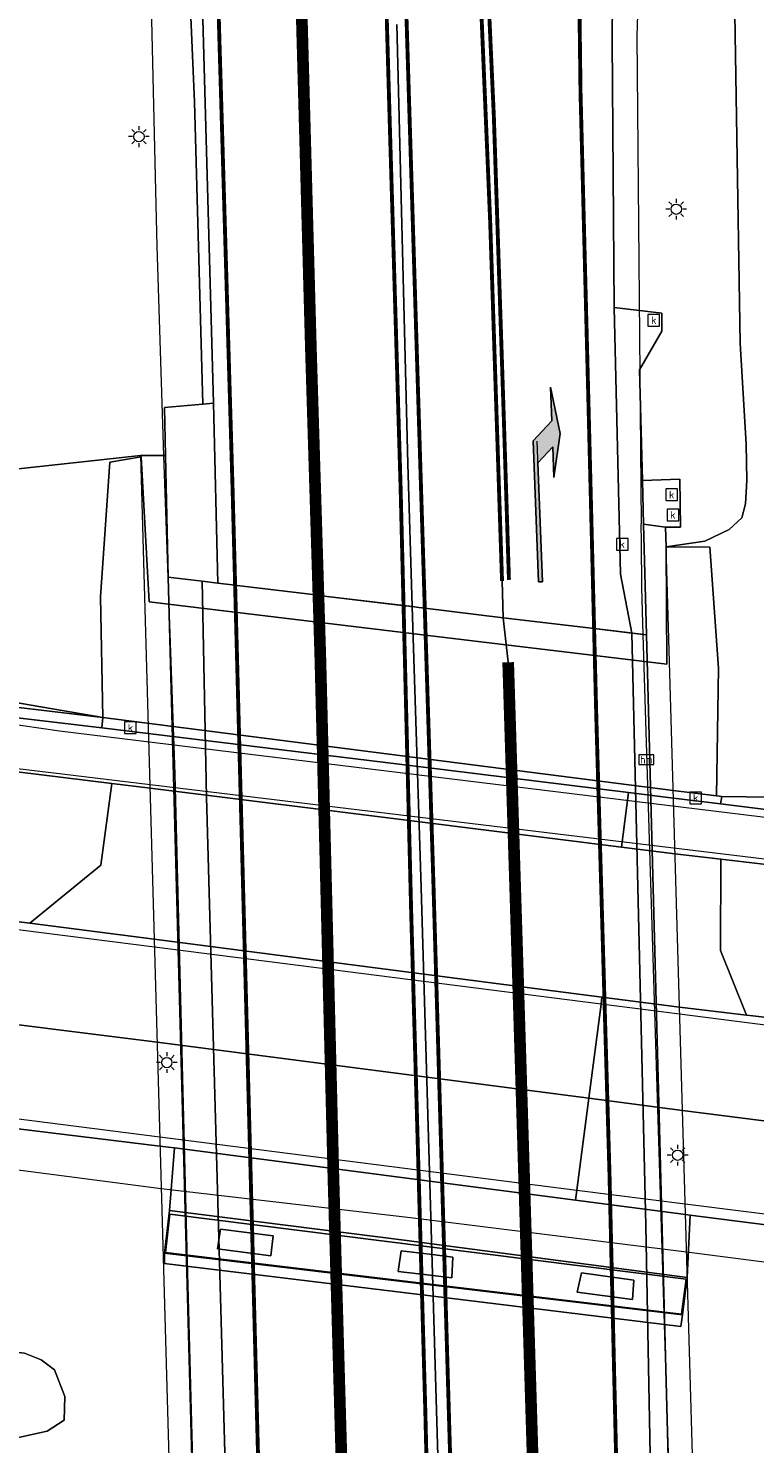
# Model space of a CAD drawing. Header units: metres. Extents: x 168032 to 180145, y 382923 to 399665.
# Tile 79 of 256: x 177870 to 177898, y 386930 to 386984. Entities that reach past the tile are written whole.
import ezdxf
from ezdxf.enums import TextEntityAlignment as Align

# ---------------------------------------------------------------- set-up
doc = ezdxf.new("R2010")
doc.units = ezdxf.units.M
doc.linetypes.add('VW-1-3_STREEP', pattern=[4, 1, -3])
doc.linetypes.add('VW-3-3_STREEP', pattern=[6, 3, -3])
doc.layers.get('0').update_dxf_attribs({"color": 8, "lineweight": 18})
for name, color, linetype, lineweight in [('B-WE-IE-MEUBILAIR_WEGMEUBILAIR-G', 8, 'Continuous', 18), ('B-WE-IE-MEUBILAIR_WEGMEUBILAIR_PAAL-S', 8, 'Continuous', 18), ('B-WE-KL-ET_LS_OV_LICHTMAST-S', 8, 'Continuous', 18), ('B-WE-KW-KUNSTWERK_DEK-GV', 8, 'Continuous', 18), ('B-WE-KW-KUNSTWERK_LANDHOOFD-GV', 8, 'Continuous', 18), ('B-WE-KW-KUNSTWERK_PIJLER-GV', 8, 'Continuous', 18), ('B-WE-KW-KUNSTWERK_SLOOF-GV', 8, 'Continuous', 18), ('B-WE-OG-WATER_SLOOT-GV', 8, 'Continuous', 18), ('B-WE-OG-WEG-GV', 8, 'Continuous', 18), ('B-WE-RI-GWA_KOLK-S', 8, 'Continuous', 18), ('B-WE-VH-VERHARDING_ASFALT-GV', 8, 'Continuous', 18), ('B-WE-VH-VERHARDING_BEDRIJFSVLOERPLAAT-GV', 8, 'Continuous', 18), ('B-WE-VH-VERHARDING_BETON-GV', 8, 'Continuous', 18), ('B-WE-VH-VERHARDING_BETONSTRAATSTEEN-GV', 8, 'Continuous', 18), ('B-WE-VW-MARKERING_LANGS_STREEP_13_045-G', 8, 'VW-1-3_STREEP', 50), ('B-WE-VW-MARKERING_LANGS_STREEP_33-G', 8, 'VW-3-3_STREEP', 13), ('B-WE-VW-MARKERING_LANGS_STREEP_DOORGETROKKEN_3X015-G', 8, 'Continuous', 13), ('B-WE-VW-MARKERING_PICTOGRAM-G', 8, 'Continuous', 18), ('B-WE-VW-MARKERING_PIJL-S', 8, 'Continuous', 25)]:
    doc.layers.add(name, color=color, linetype=linetype, lineweight=lineweight)
doc.styles.add('NLCS-ISO', font='NLCS-ISO.ttf')

# ---------------------------------------------------------------- blocks, each defined once
blk = doc.blocks.new('SKL-ET_OV_LICHTMAST-SO')
at = {"color": 0, "linetype": 'ByBlock', "lineweight": 18}
for points in [[(-1.25, 0), (-2, 0)], [(-1.41, 1.41), (-0.88, 0.88)], [(0, 2), (0, 1.25)], [(0.88, 0.88), (1.41, 1.41)], [(2, 0), (1.25, 0)], [(-1.41, -1.41), (-0.88, -0.88)], [(0, -1.25), (0, -2)], [(0.88, -0.88), (1.41, -1.41)]]:
    blk.add_lwpolyline(points, dxfattribs=at)
blk.add_circle((0, 0), 1, dxfattribs=at)
blk = doc.blocks.new('SIE-WEG_PAAL_HECTOMETERPAAL-SO')
at = {"color": 0, "linetype": 'ByBlock', "lineweight": 18}
blk.add_lwpolyline([(-1.44375, -0.94375), (1.44375, -0.94375), (1.44375, 0.94375), (-1.44375, 0.94375)], close=True, dxfattribs=at)
at = {"color": 0, "linetype": 'ByBlock', "lineweight": 18, "style": 'NLCS-ISO'}
blk.add_text('hm', height=1.5, dxfattribs=at).set_placement((0, 0), align=Align.MIDDLE_CENTER)
at = {"style": 'NLCS-ISO'}
blk.add_attdef('WAARDE', (2.13125, -1.69375), '', height=1.5, dxfattribs=at)
blk = doc.blocks.new('SRI-KOLK-SO')
at = {"color": 0, "linetype": 'ByBlock', "lineweight": 18}
blk.add_lwpolyline([(-1.125, -1.125), (1.125, -1.125), (1.125, 1.125), (-1.125, 1.125)], close=True, dxfattribs=at)
at = {"color": 0, "linetype": 'ByBlock', "lineweight": 18, "style": 'NLCS-ISO'}
blk.add_text('k', height=1.5, dxfattribs=at).set_placement((0, 0), align=Align.MIDDLE_CENTER)
blk = doc.blocks.new('N-SVW-MARKERING_PIJL_RA_7.5')
blk.add_hatch(color=256).paths.add_polyline_path([(5.196, -0.675), (4, -0.675), (5.7, -0.975), (7.5, -0.675), (6.2, -0.675), (5.45, 0.075), (0, 0.075), (0, -0.075), (4.596, -0.075)])
for p, q in [((0, 0.075), (5.45, 0.075)), ((0, 0.075), (0, -0.075)), ((6.2, -0.675), (5.45, 0.075)), ((0, -0.075), (4.596, -0.075)), ((5.196, -0.675), (4.596, -0.075)), ((4, -0.675), (5.196, -0.675)), ((5.7, -0.975), (4, -0.675)), ((5.7, -0.975), (7.5, -0.675)), ((6.2, -0.675), (7.5, -0.675))]:
    blk.add_line(p, q)

msp = doc.modelspace()

# ---------------------------------------------------------------- linework, layer by layer
at = {"layer": 'B-WE-IE-MEUBILAIR_WEGMEUBILAIR-G', "flags": 128}
for points in [[(177954.508, 387101.866), (177949.817, 387100.146), (177946.279, 387098.674), (177943.383, 387097.037), (177939.68, 387095.033), (177936.905, 387093.389), (177933.169, 387090.591), (177929.753, 387087.85), (177927.626, 387085.929), (177924.83, 387083.133), (177921.212, 387079.277), (177917.988, 387075.227), (177911.754, 387065.175), (177904.713, 387049.928), (177901.216, 387039.876), (177898.167, 387028.243), (177896.276, 387018.595), (177894.183, 386999.275), (177893.703, 386983.892), (177893.866, 386965.051)], [(177875.436, 386967.693), (177875.17, 386975.77), (177875.121, 386977.909), (177874.919, 386986.725), (177874.434, 386997.073), (177873.679, 387007.536), (177872.408, 387020.631), (177870.609, 387038.063)], [(177877.815, 386889.656), (177877.302, 386903.421), (177876.776, 386920.718), (177876.313, 386938.052), (177875.865, 386955.39), (177875.436, 386967.693)], [(177893.872, 386964.334), (177893.866, 386965.051)], [(177893.94, 386960.783), (177893.887, 386962.591), (177893.872, 386964.334)], [(177896.347, 386882.976), (177893.94, 386960.783)], [(177945.665, 386930.477), (177931.659, 386932.279), (177895.616, 386936.936), (177884.955, 386938.26), (177875.329, 386939.38), (177868.801, 386940.224), (177852.844, 386942.136), (177839.125, 386943.838)]]:
    msp.add_lwpolyline(points, dxfattribs=at)
at = {"layer": 'B-WE-KW-KUNSTWERK_DEK-GV', "flags": 128}
msp.add_lwpolyline([(177897.185, 386882.945), (177894.828, 386964.169), (177894.806, 386964.926), (177893.956, 386965.039), (177894.068, 386960.768), (177892.812, 386960.919), (177892.047, 386961.011), (177888.534, 386961.422), (177885.283, 386961.825), (177884.97, 386961.863), (177884.629, 386961.904), (177881.734, 386962.253), (177878.258, 386962.671), (177877.515, 386962.761), (177875.604, 386962.991), (177875.496, 386967.693), (177874.537, 386967.695), (177876.842, 386885.714)], dxfattribs=at)
at = {"layer": 'B-WE-KW-KUNSTWERK_LANDHOOFD-GV', "flags": 128}
msp.add_lwpolyline([(177875.496, 386967.693), (177874.537, 386967.695), (177874.559, 386967.641), (177874.861, 386962.045), (177885, 386960.821), (177894.859, 386959.63), (177894.828, 386964.169), (177894.806, 386964.926), (177893.956, 386965.039), (177894.068, 386960.768), (177893.94, 386960.783), (177893.509, 386960.835), (177892.047, 386961.011), (177888.534, 386961.422), (177885.509, 386961.797), (177885.283, 386961.825), (177885.027, 386961.856), (177884.97, 386961.863), (177884.689, 386961.897), (177884.629, 386961.904), (177881.734, 386962.253), (177881.402, 386962.293), (177878.258, 386962.671), (177878.185, 386962.68), (177877.515, 386962.761), (177876.909, 386962.834), (177875.604, 386962.991)], close=True, dxfattribs=at)
at = {"layer": 'B-WE-KW-KUNSTWERK_PIJLER-GV', "flags": 128}
for points in [[(177879.651, 386937.566), (177877.625, 386937.819), (177877.504, 386937.061), (177879.569, 386936.793)], [(177886.591, 386936.736), (177885.687, 386936.848), (177884.591, 386936.984), (177884.478, 386936.179), (177885.711, 386936.038), (177886.559, 386935.941)], [(177893.58, 386935.851), (177891.556, 386936.133), (177891.394, 386935.39), (177893.536, 386935.101)]]:
    msp.add_lwpolyline(points, close=True, dxfattribs=at)
at = {"layer": 'B-WE-KW-KUNSTWERK_SLOOF-GV', "flags": 128}
for points in [[(177885.679, 386937.137), (177875.665, 386938.402), (177875.49, 386936.922), (177885.72, 386935.7), (177895.427, 386934.54), (177895.596, 386935.885)], [(177879.569, 386936.793), (177877.504, 386937.061), (177877.625, 386937.819), (177879.651, 386937.566)], [(177886.559, 386935.941), (177885.711, 386936.038), (177884.478, 386936.179), (177884.591, 386936.984), (177885.687, 386936.848), (177886.591, 386936.736)], [(177891.556, 386936.133), (177893.58, 386935.851), (177893.536, 386935.101), (177891.394, 386935.39)]]:
    msp.add_lwpolyline(points, close=True, dxfattribs=at)
at = {"layer": 'B-WE-OG-WATER_SLOOT-GV', "flags": 128}
msp.add_lwpolyline([(177807.287, 386936.748), (177824.225, 386934.839), (177829.374, 386934.36), (177847.946, 386932.076), (177866.153, 386929.92), (177869.709, 386929.751), (177870.924, 386930.016), (177871.583, 386930.44), (177871.614, 386931.352), (177871.204, 386932.389), (177870.697, 386932.779), (177870.049, 386933.026), (177858.971, 386934.287), (177838.039, 386936.752), (177817.271, 386939.128)], dxfattribs=at)
at = {"layer": 'B-WE-OG-WEG-GV', "flags": 128}
for points in [[(177899.653, 387016.987), (177898.23, 387004.945), (177897.68, 386998.359), (177897.451, 386986.341), (177897.682, 386972.035), (177897.913, 386968.126), (177897.948, 386966.728), (177897.889, 386965.83), (177897.751, 386965.29), (177897.261, 386964.837), (177896.326, 386964.385), (177894.828, 386964.169), (177896.522, 386964.148), (177896.851, 386959.481), (177896.773, 386954.549), (177896.975, 386954.524), (177902.664, 386954.445)], [(177840.724, 386995.042), (177842.579, 386971.997), (177842.5, 386968.595), (177842.606, 386967.357), (177842.754, 386966.32), (177843.284, 386964.928), (177845.462, 386963.105), (177847.497, 386962.26), (177860.503, 386959.741), (177873.079, 386957.573), (177872.992, 386962.231), (177873.344, 386967.433), (177874.559, 386967.641), (177874.537, 386967.695), (177869.459, 386967.14), (177857.137, 386968.202), (177856.193, 386968.419), (177855.579, 386969.798), (177855.337, 386982.868), (177854.563, 387013.034)], [(177868.562, 386995.538), (177869.459, 386967.14), (177874.537, 386967.695), (177875.496, 386967.693), (177875.457, 386969.541), (177876.939, 386969.674), (177876.614, 386981.346), (177875.384, 387009.928)], [(177816.309, 386965.648), (177830.968, 386963.82), (177833.117, 386963.48), (177834.45, 386963.258), (177834.577, 386963.697), (177835.824, 386963.519), (177838.786, 386962.869), (177843.663, 386961.76), (177849.577, 386960.572), (177857.349, 386959.444), (177873.079, 386957.573), (177860.503, 386959.741), (177847.497, 386962.26), (177845.462, 386963.105), (177843.284, 386964.928), (177842.754, 386966.32), (177842.606, 386967.357), (177842.5, 386968.595), (177842.579, 386971.997), (177840.724, 386995.042)], [(177892.78, 386988.623), (177892.744, 386983.697), (177892.819, 386973.402), (177894.658, 386973.185), (177894.667, 386972.494), (177893.799, 386971.002), (177893.912, 386966.726), (177895.361, 386966.783), (177895.378, 386964.926), (177894.806, 386964.926), (177894.828, 386964.169), (177896.326, 386964.385), (177897.261, 386964.837), (177897.751, 386965.29), (177897.889, 386965.83), (177897.948, 386966.728), (177897.913, 386968.126), (177897.682, 386972.035), (177897.451, 386986.341)], [(177793.642, 386964.232), (177821.017, 386960.769), (177841.128, 386958.328), (177840.377, 386953.464), (177849.455, 386952.282), (177858.018, 386951.185), (177870.257, 386949.63), (177873.003, 386951.875), (177873.419, 386955.024), (177857.743, 386956.957), (177852.327, 386957.7), (177846.543, 386958.651), (177841.801, 386959.684), (177841.353, 386959.784), (177836.946, 386960.769), (177834.626, 386961.23), (177832.693, 386961.566), (177829.794, 386961.972), (177825.886, 386962.494), (177819.747, 386963.221)], [(177902.664, 386954.445), (177896.975, 386954.524), (177896.925, 386954.236), (177906.096, 386953.091)], [(177913.14, 386950.2), (177896.944, 386952.102), (177896.926, 386948.577), (177897.937, 386946.081), (177898.179, 386946.052), (177907.151, 386944.974)], [(177924.781, 386934.658), (177895.762, 386938.357), (177895.638, 386935.947), (177895.462, 386934.508), (177895.402, 386934.066), (177885.733, 386935.243), (177875.456, 386936.495), (177875.456, 386936.887), (177875.656, 386938.536), (177875.84, 386940.955), (177875.282, 386941.027), (177860.642, 386942.819), (177844.277, 386944.805), (177839.325, 386945.384), (177838.759, 386941.021), (177795.208, 386946.469)], [(177817.271, 386939.128), (177838.039, 386936.752), (177858.971, 386934.287), (177870.049, 386933.026), (177870.697, 386932.779), (177871.204, 386932.389), (177871.614, 386931.352), (177871.583, 386930.44), (177870.924, 386930.016), (177869.709, 386929.751), (177866.153, 386929.92), (177847.946, 386932.076), (177829.374, 386934.36), (177824.225, 386934.839), (177807.287, 386936.748)]]:
    msp.add_lwpolyline(points, dxfattribs=at)
at = {"layer": 'B-WE-VH-VERHARDING_ASFALT-GV', "flags": 128}
for points in [[(177887.676, 386985.226), (177888.034, 386976.722), (177888.492, 386962.85), (177888.534, 386961.422), (177892.047, 386961.011), (177893.509, 386960.835), (177893.072, 386963.112), (177892.819, 386973.402), (177892.744, 386983.697), (177892.78, 386988.623)], [(177876.911, 386985.494), (177877.35, 386969.711), (177877.515, 386962.761), (177878.185, 386962.68), (177878.258, 386962.671), (177881.402, 386962.293), (177881.108, 386971.911), (177880.666, 386987.992)], [(177880.666, 386987.992), (177881.108, 386971.911), (177881.402, 386962.293), (177881.734, 386962.253), (177884.629, 386961.904), (177884.689, 386961.897), (177884.97, 386961.863), (177885.027, 386961.856), (177884.854, 386967.368), (177884.43, 386984.33)], [(177884.43, 386984.33), (177884.854, 386967.368), (177885.027, 386961.856), (177885.283, 386961.825), (177885.509, 386961.797), (177888.534, 386961.422), (177888.492, 386962.85), (177888.034, 386976.722), (177887.676, 386985.226)]]:
    msp.add_lwpolyline(points, dxfattribs=at)
for points in [[(177885.027, 386961.856), (177884.689, 386961.897), (177881.734, 386962.253), (177881.402, 386962.293), (177881.479, 386959.775), (177881.982, 386939.787), (177882.441, 386923.668), (177882.961, 386903.687), (177883.32, 386888.984), (177886.573, 386888.587), (177887.076, 386888.526), (177886.725, 386902.493), (177886.135, 386924.676), (177885.367, 386951.007)], [(177888.534, 386961.422), (177885.509, 386961.797), (177885.283, 386961.825), (177885.027, 386961.856), (177885.367, 386951.007), (177886.135, 386924.676), (177886.725, 386902.493), (177887.076, 386888.526), (177887.36, 386888.491), (177887.558, 386888.467), (177890.844, 386888.07), (177890.752, 386892.005), (177889.925, 386920.763), (177889.227, 386943.688), (177888.729, 386959.708)], [(177870.257, 386949.63), (177858.018, 386951.185), (177849.455, 386952.282), (177840.377, 386953.464), (177831.265, 386954.65), (177828.695, 386954.974), (177824.318, 386955.519), (177824.267, 386955.135), (177823.556, 386955.282), (177822.846, 386955.51), (177820.402, 386955.807), (177793.015, 386959.272), (177792.538, 386955.414), (177812.014, 386952.949), (177833.696, 386950.265), (177857.996, 386947.191), (177875.169, 386945.038), (177891.844, 386942.876), (177892.317, 386946.508), (177892.352, 386946.78), (177885.377, 386947.684), (177875.057, 386949.021)], [(177792.538, 386955.414), (177792.104, 386951.9), (177795.831, 386951.43), (177827.881, 386947.421), (177831.088, 386946.914), (177831.076, 386946.347), (177839.325, 386945.384), (177844.277, 386944.805), (177860.642, 386942.819), (177875.282, 386941.027), (177875.84, 386940.955), (177885.606, 386939.681), (177891.33, 386938.934), (177891.382, 386939.33), (177891.844, 386942.876), (177875.169, 386945.038), (177857.996, 386947.191), (177833.696, 386950.265), (177812.014, 386952.949)], [(177960.875, 386938.222), (177943.37, 386940.387), (177928.169, 386942.381), (177907.151, 386944.974), (177898.179, 386946.052), (177897.937, 386946.081), (177895.342, 386946.393), (177892.352, 386946.78), (177892.317, 386946.508), (177891.844, 386942.876), (177895.457, 386942.407), (177919.154, 386939.392), (177943.591, 386936.263), (177968.02, 386933.142), (177990.977, 386930.184), (177991.434, 386933.805), (177991.489, 386934.238), (177979.456, 386935.817)], [(177891.844, 386942.876), (177891.382, 386939.33), (177891.33, 386938.934), (177895.574, 386938.381), (177895.762, 386938.357), (177924.781, 386934.658), (177952.216, 386931.16), (177978.111, 386927.748), (177990.467, 386926.142), (177990.528, 386926.622), (177990.977, 386930.184), (177968.02, 386933.142), (177943.591, 386936.263), (177919.154, 386939.392), (177895.457, 386942.407)]]:
    msp.add_lwpolyline(points, close=True, dxfattribs=at)
at = {"layer": 'B-WE-VH-VERHARDING_BEDRIJFSVLOERPLAAT-GV', "flags": 128}
msp.add_lwpolyline([(177834.45, 386963.258), (177839.584, 386962.159), (177844.295, 386961.139), (177848.106, 386960.318), (177851.698, 386959.688), (177858.905, 386958.847), (177873.037, 386957.176), (177873.079, 386957.573), (177857.349, 386959.444), (177849.577, 386960.572), (177843.663, 386961.76), (177838.786, 386962.869), (177835.824, 386963.519), (177834.577, 386963.697)], close=True, dxfattribs=at)
at = {"layer": 'B-WE-VH-VERHARDING_BETON-GV', "flags": 128}
for points in [[(177893.799, 386971.002), (177894.667, 386972.494), (177894.658, 386973.185), (177892.819, 386973.402), (177893.072, 386963.112), (177893.509, 386960.835), (177893.94, 386960.783), (177894.068, 386960.768), (177893.956, 386965.039), (177893.912, 386966.726)], [(177877.35, 386969.711), (177876.939, 386969.674), (177875.457, 386969.541), (177875.496, 386967.693), (177875.604, 386962.991), (177876.909, 386962.834), (177877.515, 386962.761)], [(177875.604, 386962.991), (177875.496, 386967.693), (177875.436, 386967.693), (177874.537, 386967.695), (177876.842, 386885.714), (177876.857, 386885.169), (177877.723, 386885.187), (177877.567, 386889.686)], [(177894.068, 386960.768), (177895.996, 386887.437), (177896.195, 386882.981), (177896.347, 386882.976), (177897.185, 386882.945), (177894.828, 386964.169), (177894.806, 386964.926), (177893.956, 386965.039)], [(177876.909, 386962.834), (177875.604, 386962.991), (177877.567, 386889.686), (177877.815, 386889.656), (177879.022, 386889.509), (177878.439, 386904.482), (177877.77, 386929.654), (177877.075, 386954.497)], [(177881.402, 386962.293), (177878.258, 386962.671), (177878.185, 386962.68), (177877.515, 386962.761), (177876.909, 386962.834), (177877.075, 386954.497), (177877.77, 386929.654), (177878.439, 386904.482), (177879.022, 386889.509), (177879.16, 386889.492), (177880.112, 386889.376), (177883.32, 386888.984), (177882.961, 386903.687), (177882.441, 386923.668), (177881.982, 386939.787), (177881.479, 386959.775)], [(177893.509, 386960.835), (177892.047, 386961.011), (177888.534, 386961.422), (177888.729, 386959.708), (177889.227, 386943.688), (177889.925, 386920.763), (177890.752, 386892.005), (177890.844, 386888.07), (177893.601, 386887.729), (177894.017, 386887.678), (177894.991, 386887.535), (177894.042, 386937.96)], [(177894.068, 386960.768), (177893.94, 386960.783), (177893.509, 386960.835), (177894.042, 386937.96), (177894.991, 386887.535), (177895.996, 386887.437)], [(177895.638, 386935.947), (177885.676, 386937.264), (177884.811, 386937.378), (177875.656, 386938.536), (177875.456, 386936.887), (177885.721, 386935.666), (177895.462, 386934.508)], [(177895.427, 386934.54), (177885.72, 386935.7), (177875.49, 386936.922), (177875.665, 386938.402), (177885.679, 386937.137), (177895.596, 386935.885)]]:
    msp.add_lwpolyline(points, close=True, dxfattribs=at)
for points in [[(177857.743, 386956.957), (177873.419, 386955.024), (177874.899, 386954.841), (177885.209, 386953.554), (177893.107, 386952.569), (177893.381, 386954.675), (177885.147, 386955.691), (177874.833, 386956.964), (177873.037, 386957.176), (177858.905, 386958.847)], [(177906.096, 386953.091), (177896.925, 386954.236), (177895.109, 386954.462), (177893.381, 386954.675), (177893.107, 386952.569), (177895.171, 386952.311), (177896.944, 386952.102), (177913.14, 386950.2)]]:
    msp.add_lwpolyline(points, dxfattribs=at)
at = {"layer": 'B-WE-VH-VERHARDING_BETONSTRAATSTEEN-GV', "flags": 128}
msp.add_lwpolyline([(177875.384, 387009.928), (177876.614, 386981.346), (177876.939, 386969.674), (177877.35, 386969.711), (177876.911, 386985.494)], dxfattribs=at)
for points in [[(177894.828, 386964.169), (177894.859, 386959.63), (177885, 386960.821), (177874.861, 386962.045), (177874.559, 386967.641), (177873.344, 386967.433), (177872.992, 386962.231), (177873.079, 386957.573), (177885.138, 386956.032), (177895.1, 386954.759), (177896.773, 386954.549), (177896.851, 386959.481), (177896.522, 386964.148)], [(177893.912, 386966.726), (177893.956, 386965.039), (177894.806, 386964.926), (177895.378, 386964.926), (177895.361, 386966.783)], [(177873.079, 386957.573), (177873.037, 386957.176), (177874.833, 386956.964), (177885.147, 386955.691), (177893.381, 386954.675), (177895.109, 386954.462), (177896.925, 386954.236), (177896.975, 386954.524), (177896.773, 386954.549), (177895.1, 386954.759), (177885.138, 386956.032)], [(177896.944, 386952.102), (177895.171, 386952.311), (177893.107, 386952.569), (177885.209, 386953.554), (177874.899, 386954.841), (177873.419, 386955.024), (177873.003, 386951.875), (177870.257, 386949.63), (177875.057, 386949.021), (177885.377, 386947.684), (177892.352, 386946.78), (177895.342, 386946.393), (177897.937, 386946.081), (177896.926, 386948.577)], [(177875.84, 386940.955), (177875.656, 386938.536), (177884.811, 386937.378), (177885.676, 386937.264), (177895.638, 386935.947), (177895.762, 386938.357), (177895.574, 386938.381), (177891.33, 386938.934), (177885.606, 386939.681)], [(177875.456, 386936.887), (177875.456, 386936.495), (177885.733, 386935.243), (177895.402, 386934.066), (177895.462, 386934.508), (177885.721, 386935.666)]]:
    msp.add_lwpolyline(points, close=True, dxfattribs=at)
at = {"layer": 'B-WE-VW-MARKERING_LANGS_STREEP_13_045-G', "flags": 128}
msp.add_lwpolyline([(177885.425, 386719.771, 0.45, 0.45, 0), (177885.413, 386740.126, 0.45, 0.45, 0), (177885.392, 386755.129, 0.45, 0.45, 0), (177885.385, 386759.953, 0.45, 0.45, 0), (177885.311, 386780.136, 0.45, 0.45, 0), (177885.205, 386800.134, 0.45, 0.45, 0), (177884.96, 386820.106, 0.45, 0.45, 0), (177884.588, 386836.184, 0.45, 0.45, 0), (177884.177, 386852.216, 0.45, 0.45, 0), (177884.117, 386855.027, 0.45, 0.45, 0), (177883.743, 386872.316, 0.45, 0.45, 0), (177883.34, 386888.166, 0.45, 0.45, 0), (177883.32, 386888.984, 0.45, 0.45, 0), (177882.961, 386903.687, 0.45, 0.45, 0), (177882.441, 386923.668, 0.45, 0.45, 0), (177881.982, 386939.787, 0.45, 0.45, 0), (177881.479, 386959.775, 0.45, 0.45, 0), (177881.402, 386962.293, 0.45, 0.45, 0), (177881.108, 386971.911, 0.45, 0.45, 0), (177880.666, 386987.992, 0.45, 0.45, 0), (177880.431, 386995.997, 0.45, 0.45, 0), (177879.965, 387013.12, 0, 0, 0)], format="xyseb", dxfattribs=at)
at = {"layer": 'B-WE-VW-MARKERING_LANGS_STREEP_13_045-G', "const_width": 0.45, "flags": 128}
msp.add_lwpolyline([(177892.826, 386719.894), (177892.768, 386729.084), (177892.781, 386740.956), (177892.789, 386755.15), (177892.79, 386757.148), (177892.749, 386772.998), (177892.699, 386789.217), (177892.581, 386809.098), (177892.255, 386825.118), (177891.955, 386841.271), (177891.632, 386855.253), (177891.587, 386857.202), (177891.222, 386873.331), (177890.851, 386888.065), (177890.752, 386892.005), (177889.925, 386920.763), (177889.227, 386943.688), (177888.729, 386959.708)], dxfattribs=at)
at = {"layer": 'B-WE-VW-MARKERING_LANGS_STREEP_33-G', "flags": 128}
for points in [[(178188.232, 385233.416, 0.15, 0.15, 0), (178187.961, 385234.378, 0.15, 0.15, 0), (178186.176, 385241.011, 0.15, 0.15, 0), (178184.507, 385246.915, 0.15, 0.15, 0), (178183.528, 385250.248, 0.15, 0.15, 0), (178181.581, 385256.349, 0.15, 0.15, 0), (178177.952, 385267.511, 0.15, 0.15, 0), (178173.914, 385279.175, 0.15, 0.15, 0), (178170.512, 385288.717, 0.15, 0.15, 0), (178169.531, 385291.47, 0.15, 0.15, 0), (178163.402, 385308.296, 0.15, 0.15, 0), (178157.281, 385325.453, 0.15, 0.15, 0), (178152.124, 385339.764, 0.15, 0.15, 0), (178147.2, 385353.739, 0.15, 0.15, 0), (178136.965, 385383.061, 0.15, 0.15, 0), (178136.215, 385385.21, 0.15, 0.15, 0), (178131.407, 385399.347, 0.15, 0.15, 0), (178125.642, 385416.412, 0.15, 0.15, 0), (178119.91, 385433.567, 0.15, 0.15, 0), (178114.26, 385450.81, 0.15, 0.15, 0), (178108.616, 385467.883, 0.15, 0.15, 0), (178105.369, 385478.028, 0.15, 0.15, 0), (178103.06, 385485.243, 0.15, 0.15, 0), (178097.618, 385502.36, 0.15, 0.15, 0), (178092.229, 385519.575, 0.15, 0.15, 0), (178079.905, 385560.107, 0.15, 0.15, 0), (178075.867, 385573.664, 0.15, 0.15, 0), (178074.734, 385577.467, 0.15, 0.15, 0), (178071.264, 385589.068, 0.15, 0.15, 0), (178062.785, 385617.901, 0.15, 0.15, 0), (178056.046, 385641.139, 0.15, 0.15, 0), (178051.126, 385658.556, 0.15, 0.15, 0), (178048.004, 385669.779, 0.15, 0.15, 0), (178046.321, 385675.828, 0.15, 0.15, 0), (178041.447, 385693.413, 0.15, 0.15, 0), (178036.739, 385710.901, 0.15, 0.15, 0), (178032.069, 385728.516, 0.15, 0.15, 0), (178032.005, 385728.76, 0.15, 0.15, 0), (178027.474, 385746.08, 0.15, 0.15, 0), (178022.168, 385766.435, 0.15, 0.15, 0), (178018.542, 385781.091, 0.15, 0.15, 0), (178014.017, 385798.599, 0.15, 0.15, 0), (178008.984, 385819.216, 0.15, 0.15, 0), (178002.639, 385845.569, 0.15, 0.15, 0), (177998.389, 385863.655, 0.15, 0.15, 0), (177997.798, 385866.171, 0.15, 0.15, 0), (177992.348, 385889.71, 0.15, 0.15, 0), (177986.391, 385916.165, 0.15, 0.15, 0), (177985.092, 385921.931, 0.15, 0.15, 0), (177981.817, 385936.806, 0.15, 0.15, 0), (177978.596, 385951.428, 0.15, 0.15, 0), (177976.441, 385961.317, 0.15, 0.15, 0), (177975.347, 385966.335, 0.15, 0.15, 0), (177972.258, 385981.016, 0.15, 0.15, 0), (177969.157, 385995.771, 0.15, 0.15, 0), (177965.51, 386013.532, 0.15, 0.15, 0), (177962.559, 386028.255, 0.15, 0.15, 0), (177959.619, 386043.179, 0.15, 0.15, 0), (177956.739, 386057.833, 0.15, 0.15, 0), (177956.445, 386059.342, 0.15, 0.15, 0), (177953.819, 386072.845, 0.15, 0.15, 0), (177951.111, 386087.555, 0.15, 0.15, 0), (177948.336, 386102.552, 0.15, 0.15, 0), (177945.069, 386120.414, 0.15, 0.15, 0), (177942.454, 386135.185, 0.15, 0.15, 0), (177939.785, 386150.09, 0.15, 0.15, 0), (177938.465, 386157.769, 0.15, 0.15, 0), (177936.7, 386168.033, 0.15, 0.15, 0), (177934.652, 386179.991, 0.15, 0.15, 0), (177932.691, 386191.929, 0.15, 0.15, 0), (177930.685, 386203.926, 0.15, 0.15, 0), (177928.754, 386215.798, 0.15, 0.15, 0), (177926.836, 386227.774, 0.15, 0.15, 0), (177924.995, 386239.652, 0.15, 0.15, 0), (177923.149, 386251.728, 0.15, 0.15, 0), (177922.601, 386255.296, 0.15, 0.15, 0), (177922.41, 386256.541, 0.15, 0.15, 0), (177921.324, 386263.616, 0.15, 0.15, 0), (177918.648, 386281.671, 0.15, 0.15, 0), (177915.652, 386302.364, 0.15, 0.15, 0), (177913.954, 386314.37, 0.15, 0.15, 0), (177911.806, 386329.478, 0.15, 0.15, 0), (177909.296, 386347.553, 0.15, 0.15, 0), (177908.173, 386355.664, 0.15, 0.15, 0), (177906.899, 386365.507, 0.15, 0.15, 0), (177905.785, 386374.109, 0.15, 0.15, 0), (177903.225, 386395.575, 0.15, 0.15, 0), (177901.839, 386407.647, 0.15, 0.15, 0), (177900.228, 386422.349, 0.15, 0.15, 0), (177898.934, 386434.519, 0.15, 0.15, 0), (177896.926, 386455.109, 0.15, 0.15, 0), (177896.855, 386455.84, 0.15, 0.15, 0), (177895.328, 386474.091, 0.15, 0.15, 0), (177893.699, 386494.79, 0.15, 0.15, 0), (177892.882, 386507.068, 0.15, 0.15, 0), (177892.681, 386510.092, 0.15, 0.15, 0), (177891.589, 386528.22, 0.15, 0.15, 0), (177890.808, 386543.307, 0.15, 0.15, 0), (177890.263, 386555.057, 0.15, 0.15, 0), (177890.046, 386559.711, 0.15, 0.15, 0), (177889.343, 386576.803, 0.15, 0.15, 0), (177889.041, 386585.697, 0.15, 0.15, 0), (177888.503, 386603.79, 0.15, 0.15, 0), (177888.45, 386605.522, 0.15, 0.15, 0), (177887.619, 386632.649, 0.15, 0.15, 0), (177887.478, 386637.25, 0.15, 0.15, 0), (177886.991, 386655.22, 0.15, 0.15, 0), (177886.382, 386676.469, 0.15, 0.15, 0), (177885.73, 386703.74, 0.15, 0.15, 0), (177885.417, 386710.793, 0.15, 0.15, 0), (177885.36, 386712.718, 0.15, 0.15, 0), (177885.139, 386715.761, 0.15, 0.15, 0), (177884.799, 386721.709, 0.15, 0.15, 0), (177883.39, 386745.978, 0.15, 0.15, 0), (177882.722, 386758.153, 0.15, 0.15, 0), (177882.396, 386770.185, 0.15, 0.15, 0), (177882.079, 386794.418, 0.15, 0.15, 0), (177881.781, 386818.597, 0.15, 0.15, 0), (177881.171, 386848.735, 0.15, 0.15, 0), (177880.539, 386873.075, 0.15, 0.15, 0), (177880.112, 386889.376, 0.15, 0.15, 0), (177879.752, 386903.067, 0.15, 0.15, 0), (177878.955, 386933.447, 0.15, 0.15, 0), (177878.185, 386962.68, 0.15, 0.15, 0), (177878.088, 386966.353, 0.15, 0.15, 0), (177877.5, 386986.407, 0.15, 0.15, 0), (177876.725, 387004.167, 0.15, 0.15, 0), (177875.658, 387022.21, 0.15, 0.15, 0), (177874.496, 387037.147, 0.15, 0.15, 0), (177873.701, 387045.961, 0.15, 0.15, 0), (177873.046, 387052.047, 0.15, 0.15, 0), (177872.382, 387057.893, 0.15, 0.15, 0), (177872.005, 387060.716, 0.15, 0.15, 0), (177871.593, 387063.795, 0.15, 0.15, 0), (177870.635, 387069.874, 0.15, 0.15, 0), (177869.435, 387075.861, 0.15, 0.15, 0), (177868.068, 387081.199, 0.15, 0.15, 0), (177867.647, 387082.809, 0.15, 0.15, 0), (177866.328, 387087.284, 0.15, 0.15, 0), (177864.305, 387092.78, 0.15, 0.15, 0), (177861.837, 387098.239, 0.15, 0.15, 0), (177860.804, 387100.228, 0.15, 0.15, 0), (177859.073, 387103.357, 0.15, 0.15, 0), (177857.021, 387106.75, 0.15, 0.15, 0), (177855.743, 387108.654, 0.15, 0.15, 0), (177854.342, 387110.673, 0.15, 0.15, 0), (177852.945, 387112.521, 0.15, 0.15, 0), (177851.607, 387114.21, 0.15, 0.15, 0), (177849.576, 387116.584, 0.15, 0.15, 0), (177847.9, 387118.35, 0.15, 0.15, 0), (177845.529, 387120.692, 0.15, 0.15, 0), (177843.935, 387122.159, 0.15, 0.15, 0), (177840.947, 387124.804, 0.15, 0.15, 0), (177838.382, 387126.877, 0.15, 0.15, 0), (177836.076, 387128.633, 0.15, 0.15, 0), (177834.079, 387130.047, 0.15, 0.15, 0), (177832.472, 387131.12, 0.15, 0.15, 0), (177829.525, 387133.009, 0.15, 0.15, 0), (177827.319, 387134.28, 0.15, 0.15, 0), (177825.672, 387135.138, 0.15, 0.15, 0), (177824.768, 387135.609, 0.15, 0.15, 0), (177822.069, 387136.918, 0.15, 0.15, 0), (177819.611, 387137.986, 0.15, 0.15, 0), (177815.134, 387139.677, 0.15, 0.15, 0), (177812.457, 387140.574, 0.15, 0.15, 0), (177809.719, 387141.382, 0.15, 0.15, 0), (177807.06, 387142.112, 0.15, 0.15, 0), (177803.516, 387142.906, 0.15, 0.15, 0), (177800.803, 387143.366, 0.15, 0.15, 0), (177798.09, 387143.748, 0.15, 0.15, 0), (177792.117, 387144.284, 0.15, 0.15, 0), (177786.409, 387144.35, 0.15, 0.15, 0), (177783.626, 387144.24, 0.15, 0.15, 0), (177778.351, 387143.801, 0.15, 0.15, 0), (177774.411, 387143.223, 0.15, 0.15, 0), (177770.477, 387142.406, 0.15, 0.15, 0), (177767.224, 387141.583, 0.15, 0.15, 0), (177764.5, 387140.783, 0.15, 0.15, 0), (177761.427, 387139.738, 0.15, 0.15, 0), (177757.949, 387138.499, 0.15, 0.15, 0), (177754.813, 387137.235, 0.15, 0.15, 0), (177751.374, 387135.731, 0.15, 0.15, 0), (177749.199, 387134.628, 0.15, 0.15, 0), (177746.54, 387133.222, 0.15, 0.15, 0), (177744.247, 387131.835, 0.15, 0.15, 0), (177741.322, 387129.899, 0.15, 0.15, 0), (177738.684, 387127.948, 0.15, 0.15, 0), (177736.57, 387126.258, 0.15, 0.15, 0), (177734.331, 387124.341, 0.15, 0.15, 0), (177733.17, 387123.347, 0.15, 0.15, 0), (177730.675, 387120.996, 0.15, 0.15, 0), (177727.351, 387117.607, 0.15, 0.15, 0), (177725.622, 387115.69, 0.15, 0.15, 0), (177724.246, 387114.09, 0.15, 0.15, 0), (177722.795, 387112.326, 0.15, 0.15, 0), (177720.206, 387109.026, 0.15, 0.15, 0), (177717.594, 387105.425, 0.15, 0.15, 0), (177716.006, 387103.04, 0.15, 0.15, 0), (177713.888, 387099.58, 0.15, 0.15, 0), (177712.211, 387096.591, 0.15, 0.15, 0), (177710.244, 387092.734, 0.15, 0.15, 0), (177708.172, 387088.425, 0.15, 0.15, 0), (177705.048, 387081.262, 0.15, 0.15, 0), (177703.096, 387076.164, 0.15, 0.15, 0), (177701.23, 387070.732, 0.15, 0.15, 0), (177699.775, 387066.07, 0.15, 0.15, 0), (177697.115, 387056.586, 0.15, 0.15, 0), (177695.312, 387049.562, 0.15, 0.15, 0), (177693.56, 387041.96, 0.15, 0.15, 0), (177692.461, 387036.848, 0.15, 0.15, 0), (177692.443, 387036.762, 0.15, 0.15, 0), (177691.067, 387029.461, 0.15, 0.15, 0), (177690.675, 387026.923, 0.15, 0.15, 0), (177689.719, 387019.323, 0.15, 0.15, 0), (177688.898, 387011.612, 0.15, 0.15, 0), (177687.632, 386999.469, 0.15, 0.15, 0), (177686.954, 386992.634, 0.15, 0.15, 0), (177686.743, 386990.607, 0.15, 0.15, 0), (177686.628, 386987.693, 0.15, 0.15, 0), (177686.744, 386986.497, 0.15, 0.15, 0), (177686.96, 386985.447, 0.15, 0.15, 0), (177687.138, 386984.738, 0, 0, 0)], [(178051.298, 386937.903, 0.15, 0.15, 0), (178051.998, 386939.01, 0.15, 0.15, 0), (178052.713, 386940.326, 0.15, 0.15, 0), (178053.603, 386942.533, 0.15, 0.15, 0), (178053.639, 386942.974, 0.15, 0.15, 0), (178053.796, 386943.632, 0.15, 0.15, 0), (178054.161, 386945.434, 0.15, 0.15, 0), (178054.6, 386948.381, 0.15, 0.15, 0), (178054.989, 386951.36, 0.15, 0.15, 0), (178055.455, 386954.625, 0.15, 0.15, 0), (178055.929, 386958.445, 0.15, 0.15, 0), (178056.537, 386963.344, 0.15, 0.15, 0), (178057.929, 386974.795, 0.15, 0.15, 0), (178058.524, 386980.678, 0.15, 0.15, 0), (178059.307, 386989.413, 0.15, 0.15, 0), (178059.663, 386998.475, 0.15, 0.15, 0), (178059.714, 387004.051, 0.15, 0.15, 0), (178059.649, 387008.311, 0.15, 0.15, 0), (178059.417, 387014.068, 0.15, 0.15, 0), (178059.12, 387019.174, 0.15, 0.15, 0), (178058.461, 387026.255, 0.15, 0.15, 0), (178057.525, 387033.784, 0.15, 0.15, 0), (178056.052, 387043.454, 0.15, 0.15, 0), (178055.091, 387048.83, 0.15, 0.15, 0), (178053.987, 387053.663, 0.15, 0.15, 0), (178052.554, 387058.722, 0.15, 0.15, 0), (178051.043, 387063.131, 0.15, 0.15, 0), (178049.717, 387066.225, 0.15, 0.15, 0), (178047.564, 387070.639, 0.15, 0.15, 0), (178045.774, 387073.627, 0.15, 0.15, 0), (178044.135, 387076.046, 0.15, 0.15, 0), (178042.338, 387078.449, 0.15, 0.15, 0), (178039.988, 387081.321, 0.15, 0.15, 0), (178037.902, 387083.599, 0.15, 0.15, 0), (178034.653, 387086.667, 0.15, 0.15, 0), (178031.804, 387089.118, 0.15, 0.15, 0), (178028.932, 387091.461, 0.15, 0.15, 0), (178025.582, 387093.957, 0.15, 0.15, 0), (178022.233, 387096.218, 0.15, 0.15, 0), (178019.788, 387097.705, 0.15, 0.15, 0), (178015.644, 387100.021, 0.15, 0.15, 0), (178011.516, 387101.948, 0.15, 0.15, 0), (178007.977, 387103.34, 0.15, 0.15, 0), (178003.965, 387104.714, 0.15, 0.15, 0), (178000.869, 387105.62, 0.15, 0.15, 0), (177997.382, 387106.464, 0.15, 0.15, 0), (177994.029, 387107.167, 0.15, 0.15, 0), (177990.637, 387107.729, 0.15, 0.15, 0), (177988.008, 387108.009, 0.15, 0.15, 0), (177984.928, 387108.258, 0.15, 0.15, 0), (177982.474, 387108.35, 0.15, 0.15, 0), (177980.137, 387108.357, 0.15, 0.15, 0), (177979.147, 387108.36, 0.15, 0.15, 0), (177977.226, 387108.312, 0.15, 0.15, 0), (177973.715, 387108.11, 0.15, 0.15, 0), (177971.036, 387107.859, 0.15, 0.15, 0), (177968.395, 387107.523, 0.15, 0.15, 0), (177965.428, 387107.019, 0.15, 0.15, 0), (177962.988, 387106.506, 0.15, 0.15, 0), (177960.77, 387105.972, 0.15, 0.15, 0), (177958.031, 387105.265, 0.15, 0.15, 0), (177956.339, 387104.742, 0.15, 0.15, 0), (177953.725, 387103.815, 0.15, 0.15, 0), (177951.161, 387102.801, 0.15, 0.15, 0), (177948.526, 387101.684, 0.15, 0.15, 0), (177946.053, 387100.571, 0.15, 0.15, 0), (177944.3, 387099.727, 0.15, 0.15, 0), (177942.304, 387098.676, 0.15, 0.15, 0), (177940.603, 387097.688, 0.15, 0.15, 0), (177937.591, 387095.75, 0.15, 0.15, 0), (177935.389, 387094.209, 0.15, 0.15, 0), (177933.401, 387092.828, 0.15, 0.15, 0), (177930.991, 387090.939, 0.15, 0.15, 0), (177929.068, 387089.324, 0.15, 0.15, 0), (177927.29, 387087.765, 0.15, 0.15, 0), (177925.804, 387086.352, 0.15, 0.15, 0), (177923.862, 387084.398, 0.15, 0.15, 0), (177921.702, 387082.149, 0.15, 0.15, 0), (177919.953, 387080.202, 0.15, 0.15, 0), (177917.513, 387077.248, 0.15, 0.15, 0), (177915.637, 387074.776, 0.15, 0.15, 0), (177914.056, 387072.43, 0.15, 0.15, 0), (177911.653, 387068.66, 0.15, 0.15, 0), (177910.223, 387066.135, 0.15, 0.15, 0), (177908.717, 387063.401, 0.15, 0.15, 0), (177905.967, 387057.967, 0.15, 0.15, 0), (177904.549, 387054.919, 0.15, 0.15, 0), (177904.297, 387054.378, 0.15, 0.15, 0), (177902.997, 387051.356, 0.15, 0.15, 0), (177901.785, 387048.374, 0.15, 0.15, 0), (177900.611, 387045.176, 0.15, 0.15, 0), (177899.155, 387040.701, 0.15, 0.15, 0), (177897.918, 387036.256, 0.15, 0.15, 0), (177897.416, 387034.171, 0.15, 0.15, 0), (177896.714, 387031.021, 0.15, 0.15, 0), (177896.448, 387029.82, 0.15, 0.15, 0), (177895.333, 387024.798, 0.15, 0.15, 0), (177894.816, 387022.126, 0.15, 0.15, 0), (177893.829, 387016.262, 0.15, 0.15, 0), (177893.338, 387012.575, 0.15, 0.15, 0), (177893.218, 387011.6, 0.15, 0.15, 0), (177892.527, 387005.96, 0.15, 0.15, 0), (177891.982, 386999.885, 0.15, 0.15, 0), (177891.596, 386993.345, 0.15, 0.15, 0), (177891.453, 386987.241, 0.15, 0.15, 0), (177891.523, 386981.713, 0.15, 0.15, 0), (177891.831, 386969.644, 0.15, 0.15, 0), (177892.047, 386961.011, 0.15, 0.15, 0), (177892.134, 386957.53, 0.15, 0.15, 0), (177892.641, 386939.969, 0.15, 0.15, 0), (177892.923, 386927.913, 0.15, 0.15, 0), (177893.302, 386912.855, 0.15, 0.15, 0), (177893.703, 386897.82, 0.15, 0.15, 0), (177894.017, 386887.678, 0.15, 0.15, 0), (177894.085, 386885.499, 0.15, 0.15, 0), (177894.312, 386873.627, 0.15, 0.15, 0), (177894.76, 386858.403, 0.15, 0.15, 0), (177895.153, 386843.501, 0.15, 0.15, 0), (177895.402, 386831.606, 0.15, 0.15, 0), (177895.701, 386815.857, 0.15, 0.15, 0), (177895.823, 386801.109, 0.15, 0.15, 0), (177895.951, 386785.418, 0.15, 0.15, 0), (177895.976, 386770.671, 0.15, 0.15, 0), (177895.779, 386758.827, 0.15, 0.15, 0), (177895.064, 386746.818, 0.15, 0.15, 0), (177894.229, 386734.55, 0.15, 0.15, 0), (177893.4, 386722.499, 0.15, 0.15, 0), (177892.87, 386713.448, 0.15, 0.15, 0), (177892.85, 386713.101, 0.15, 0.15, 0), (177892.943, 386698.063, 0.15, 0.15, 0), (177893.332, 386682.786, 0.15, 0.15, 0), (177893.865, 386664.625, 0.15, 0.15, 0), (177894.192, 386652.364, 0.15, 0.15, 0), (177894.712, 386634.426, 0.15, 0.15, 0), (177894.823, 386630.676, 0.15, 0.15, 0), (177895.624, 386603.643, 0.15, 0.15, 0), (177895.673, 386601.971, 0.15, 0.15, 0), (177896.343, 386580.015, 0.15, 0.15, 0), (177897.18, 386559.084, 0.15, 0.15, 0), (177897.363, 386555.394, 0.15, 0.15, 0), (177898.379, 386534.88, 0.15, 0.15, 0), (177899.335, 386516.789, 0.15, 0.15, 0), (177900.009, 386507.495, 0.15, 0.15, 0), (177900.565, 386498.623, 0.15, 0.15, 0), (177901.2, 386489.22, 0.15, 0.15, 0), (177902.844, 386468.646, 0.15, 0.15, 0), (177903.924, 386455.73, 0.15, 0.15, 0), (177904.238, 386453.238, 0.15, 0.15, 0), (177905.495, 386439.692, 0.15, 0.15, 0), (177907.222, 386423.125, 0.15, 0.15, 0), (177908.559, 386411.253, 0.15, 0.15, 0), (177910.58, 386393.478, 0.15, 0.15, 0), (177913.843, 386366.527, 0.15, 0.15, 0), (177915.197, 386356.539, 0.15, 0.15, 0), (177915.894, 386351.281, 0.15, 0.15, 0), (177918.374, 386333.581, 0.15, 0.15, 0), (177921.181, 386313.348, 0.15, 0.15, 0), (177923.467, 386297.709, 0.15, 0.15, 0), (177926.069, 386279.89, 0.15, 0.15, 0), (177927.899, 386267.7, 0.15, 0.15, 0), (177929.431, 386257.608, 0.15, 0.15, 0), (177929.62, 386256.362, 0.15, 0.15, 0), (177931.519, 386243.851, 0.15, 0.15, 0), (177935.211, 386220.073, 0.15, 0.15, 0), (177939.191, 386196.092, 0.15, 0.15, 0), (177942.095, 386178.294, 0.15, 0.15, 0), (177945.464, 386158.985, 0.15, 0.15, 0), (177948.321, 386142.608, 0.15, 0.15, 0), (177953.68, 386112.56, 0.15, 0.15, 0), (177959.149, 386082.728, 0.15, 0.15, 0), (177962.58, 386064.928, 0.15, 0.15, 0), (177963.402, 386060.687, 0.15, 0.15, 0), (177966.006, 386047.269, 0.15, 0.15, 0), (177969.566, 386029.329, 0.15, 0.15, 0), (177972.491, 386014.61, 0.15, 0.15, 0), (177976.025, 385997.291, 0.15, 0.15, 0), (177980.368, 385976.517, 0.15, 0.15, 0), (177983.338, 385962.782, 0.15, 0.15, 0), (177983.298, 385962.706, 0.15, 0.15, 0), (177986.719, 385947.29, 0.15, 0.15, 0), (177990.651, 385929.495, 0.15, 0.15, 0), (177994.626, 385911.741, 0.15, 0.15, 0), (177998.608, 385894.135, 0.15, 0.15, 0), (178002.911, 385875.12, 0.15, 0.15, 0), (178005.291, 385865.252, 0.15, 0.15, 0), (178006.692, 385859.163, 0.15, 0.15, 0), (178009.465, 385847.409, 0.15, 0.15, 0), (178015.345, 385822.861, 0.15, 0.15, 0), (178017.971, 385812.213, 0.15, 0.15, 0), (178020.987, 385800.077, 0.15, 0.15, 0), (178027.539, 385774.128, 0.15, 0.15, 0), (178029.048, 385768.217, 0.15, 0.15, 0), (178031.98, 385756.738, 0.15, 0.15, 0), (178036.583, 385739.009, 0.15, 0.15, 0), (178038.884, 385730.34, 0.15, 0.15, 0), (178040.432, 385724.421, 0.15, 0.15, 0), (178046.773, 385700.893, 0.15, 0.15, 0), (178048.868, 385693.198, 0.15, 0.15, 0), (178052.272, 385680.697, 0.15, 0.15, 0), (178054.786, 385671.665, 0.15, 0.15, 0), (178057.918, 385660.416, 0.15, 0.15, 0), (178065.29, 385634.496, 0.15, 0.15, 0), (178072.098, 385611.216, 0.15, 0.15, 0), (178078.859, 385588.306, 0.15, 0.15, 0), (178082.631, 385575.682, 0.15, 0.15, 0), (178085.757, 385565.139, 0.15, 0.15, 0), (178092.763, 385542.019, 0.15, 0.15, 0), (178099.737, 385519.174, 0.15, 0.15, 0), (178107.058, 385496.036, 0.15, 0.15, 0), (178112.105, 385480.232, 0.15, 0.15, 0), (178114.369, 385473.14, 0.15, 0.15, 0), (178121.873, 385450.087, 0.15, 0.15, 0), (178129.169, 385428.003, 0.15, 0.15, 0), (178137.128, 385404.465, 0.15, 0.15, 0), (178143.644, 385385.398, 0.15, 0.15, 0), (178144.947, 385381.583, 0.15, 0.15, 0), (178152.902, 385358.837, 0.15, 0.15, 0), (178160.88, 385336.251, 0.15, 0.15, 0), (178168.99, 385313.485, 0.15, 0.15, 0), (178176.947, 385291.465, 0.15, 0.15, 0), (178177.099, 385291.056, 0.15, 0.15, 0), (178185.586, 385268.153, 0.15, 0.15, 0), (178192.64, 385249.61, 0.15, 0.15, 0), (178197.128, 385237.787, 0.15, 0.15, 0), (178197.645, 385236.422, 0, 0, 0)]]:
    msp.add_lwpolyline(points, format="xyseb", dxfattribs=at)
at = {"layer": 'B-WE-VW-MARKERING_LANGS_STREEP_DOORGETROKKEN_3X015-G', "const_width": 0.15, "flags": 128}
for points in [[(177885.509, 386961.797), (177885.334, 386967.383), (177884.81, 386984.344), (177884.285, 386999.206), (177883.825, 387013.327), (177883.479, 387023.961), (177883.014, 387035.648), (177882.54, 387049.257), (177882.112, 387061.044), (177882.039, 387063.057), (177881.367, 387080.35), (177880.772, 387093.236), (177880.022, 387107.097), (177879.333, 387119.431), (177878.627, 387131.586), (177877.736, 387145.912), (177877.193, 387154.954), (177877.078, 387156.866), (177876.457, 387166.08), (177875.762, 387177.018), (177875.125, 387186.27), (177874.385, 387196.429)], [(177874.195, 387190.141), (177874.92, 387179.951), (177875.67, 387168.927), (177876.338, 387158.527), (177876.561, 387154.917), (177876.914, 387149.208), (177878.183, 387128.482), (177878.829, 387117.503), (177879.429, 387106.31), (177880.222, 387091.168), (177880.752, 387080.065), (177881.427, 387062.54), (177881.485, 387061.02), (177881.647, 387056.78), (177882.021, 387046.483), (177882.322, 387038.001), (177882.658, 387027.907), (177882.984, 387018.523), (177883.348, 387007.554), (177883.796, 386993.086), (177884.158, 386980.467), (177884.572, 386966.56), (177884.689, 386961.897)], [(177886.813, 387009.423), (177887.057, 387002.046), (177887.378, 386994.464), (177887.676, 386985.226), (177888.034, 386976.722)], [(177887.676, 386985.226), (177888.034, 386976.722), (177888.492, 386962.85)], [(177888.759, 386962.891), (177888.555, 386969.31), (177888.176, 386980.783), (177887.974, 386985.249)], [(177886.573, 386888.587), (177886.399, 386895.521), (177885.855, 386917.351), (177885.529, 386930.815), (177884.981, 386950.156), (177884.689, 386961.897)], [(177887.558, 386888.467), (177887.205, 386902.505), (177886.615, 386924.69), (177885.847, 386951.021), (177885.509, 386961.797)]]:
    msp.add_lwpolyline(points, dxfattribs=at)
at = {"layer": 'B-WE-VW-MARKERING_PICTOGRAM-G', "flags": 128}
for points in [[(177885.509, 386961.797), (177885.334, 386967.383), (177884.81, 386984.344), (177884.285, 386999.206), (177883.825, 387013.327), (177883.479, 387023.961), (177883.014, 387035.648), (177882.54, 387049.257), (177882.112, 387061.044), (177882.039, 387063.057), (177881.367, 387080.35), (177880.772, 387093.236), (177880.022, 387107.097), (177879.333, 387119.431), (177878.627, 387131.586), (177877.736, 387145.912), (177877.193, 387154.954), (177877.078, 387156.866), (177876.457, 387166.08), (177875.762, 387177.018), (177875.125, 387186.27), (177874.385, 387196.429)], [(177874.195, 387190.141), (177874.92, 387179.951), (177875.67, 387168.927), (177876.338, 387158.527), (177876.561, 387154.917), (177876.914, 387149.208), (177878.183, 387128.482), (177878.829, 387117.503), (177879.429, 387106.31), (177880.222, 387091.168), (177880.752, 387080.065), (177881.427, 387062.54), (177881.485, 387061.02), (177881.647, 387056.78), (177882.021, 387046.483), (177882.322, 387038.001), (177882.658, 387027.907), (177882.984, 387018.523), (177883.348, 387007.554), (177883.796, 386993.086), (177884.158, 386980.467), (177884.572, 386966.56), (177884.689, 386961.897)], [(177866.839, 387085.551), (177868.068, 387081.199), (177869.435, 387075.861), (177870.635, 387069.874), (177871.593, 387063.795), (177872.005, 387060.716), (177872.382, 387057.893), (177873.046, 387052.047), (177873.701, 387045.961), (177874.496, 387037.147), (177875.658, 387022.21), (177876.725, 387004.167), (177877.5, 386986.407), (177878.088, 386966.353), (177878.185, 386962.68)], [(177892.047, 386961.011), (177891.831, 386969.644), (177891.523, 386981.713), (177891.453, 386987.241), (177891.596, 386993.345), (177891.982, 386999.885), (177892.527, 387005.96), (177893.218, 387011.6), (177893.338, 387012.575), (177893.829, 387016.262), (177894.816, 387022.126), (177895.333, 387024.798), (177896.448, 387029.82), (177896.714, 387031.021), (177897.416, 387034.171), (177897.918, 387036.256), (177898.883, 387039.679), (177899.708, 387042.446)], [(177881.402, 386962.293), (177881.108, 386971.911), (177880.666, 386987.992), (177880.431, 386995.997), (177879.965, 387013.12)], [(177886.813, 387009.423), (177887.057, 387002.046), (177887.378, 386994.464), (177887.676, 386985.226), (177888.034, 386976.722)], [(177887.676, 386985.226), (177888.034, 386976.722), (177888.492, 386962.85)], [(177888.759, 386962.891), (177888.555, 386969.31), (177888.176, 386980.783), (177887.974, 386985.249)], [(177690.245, 386982.573), (177692.927, 386982.224), (177698.598, 386981.633), (177704.242, 386980.894), (177709.276, 386980.241), (177718.219, 386978.83), (177721.036, 386978.382), (177729.393, 386976.673), (177734.187, 386975.732), (177741.99, 386974.488), (177758.418, 386972.547), (177773.549, 386970.727), (177786.767, 386969.108), (177800.98, 386967.314), (177812.55, 386965.876), (177821.548, 386964.824), (177826.994, 386964.132), (177836.261, 386962.706), (177848.862, 386960.107), (177853.699, 386959.329), (177868.559, 386957.469), (177871.406, 386957.061), (177903.281, 386953.166)], [(177699.736, 386979.555), (177704.105, 386979.041), (177709.05, 386978.357), (177718.037, 386977.173), (177721.02, 386976.639), (177729.546, 386974.635), (177734.058, 386973.798), (177741.815, 386972.83), (177758.511, 386970.79), (177773.361, 386968.996), (177786.534, 386967.384), (177800.896, 386965.657), (177812.509, 386964.197), (177821.833, 386963.126), (177826.706, 386962.483), (177836.303, 386961.09), (177848.56, 386958.48), (177853.478, 386957.717), (177868.361, 386955.773), (177871.18, 386955.441), (177903.089, 386951.581)], [(177875.066, 386948.707), (177855.276, 386951.212), (177833.154, 386954.025), (177827.716, 386954.666), (177825.539, 386954.918), (177824.267, 386955.135), (177823.556, 386955.282), (177822.846, 386955.51), (177821.382, 386955.951), (177817.37, 386957.185), (177812.577, 386958.698), (177808.215, 386960.089), (177805.75, 386960.804), (177803.617, 386961.315), (177802.283, 386961.568), (177800.412, 386961.844), (177796.421, 386962.303), (177788.312, 386963.311), (177764.054, 386966.352), (177741.613, 386969.19), (177720.07, 386971.91), (177705.488, 386973.726), (177704.828, 386973.8), (177698.384, 386974.611)], [(177658.304, 386970.17), (177664.668, 386969.852), (177677.34, 386969.083), (177689.279, 386968.088), (177701.7, 386966.798), (177723.415, 386964.134), (177747.918, 386961.051), (177763.163, 386959.135), (177787.55, 386956.046), (177792.538, 386955.414), (177812.014, 386952.949), (177833.696, 386950.265), (177857.996, 386947.191), (177875.169, 386945.038), (177891.844, 386942.876), (177895.457, 386942.407), (177919.154, 386939.392)], [(177890.053, 386962.816), (177889.849, 386968.24)], [(177878.185, 386962.68), (177878.955, 386933.447), (177879.752, 386903.067), (177880.112, 386889.376)], [(177881.402, 386962.293), (177881.479, 386959.775), (177881.982, 386939.787)], [(177886.573, 386888.587), (177886.399, 386895.521), (177885.855, 386917.351), (177885.529, 386930.815), (177884.981, 386950.156), (177884.689, 386961.897)], [(177887.558, 386888.467), (177887.205, 386902.505), (177886.615, 386924.69), (177885.847, 386951.021), (177885.509, 386961.797)], [(177892.047, 386961.011), (177892.134, 386957.53), (177892.641, 386939.969), (177892.923, 386927.913), (177893.302, 386912.855), (177893.703, 386897.82), (177894.017, 386887.678)], [(177889.227, 386943.688), (177888.729, 386959.708)], [(178038.209, 386928.332), (178037.371, 386928.195), (178036.352, 386928.143), (178035.267, 386928.231), (178033.477, 386928.432), (178027.42, 386929.202), (178014.973, 386930.784), (178002.306, 386932.419), (177991.434, 386933.805), (177988.182, 386934.219), (177975.095, 386935.9), (177961.686, 386937.623), (177946.773, 386939.536), (177934.749, 386941.076), (177920.549, 386942.895), (177907.706, 386944.541), (177895.35, 386946.122), (177892.317, 386946.508), (177875.066, 386948.707)], [(177817.341, 386946.728), (177820.988, 386946.763), (177826.261, 386946.867), (177830.229, 386946.933), (177831.088, 386946.914), (177834.414, 386946.557), (177852.555, 386944.286), (177875.272, 386941.383), (177891.382, 386939.33), (177895.562, 386938.797), (177904.783, 386937.636)], [(177889.925, 386920.763), (177889.227, 386943.688)], [(177881.982, 386939.787), (177882.441, 386923.668)]]:
    msp.add_lwpolyline(points, dxfattribs=at)

# ---------------------------------------------------------------- block references
at = {"layer": 'B-WE-IE-MEUBILAIR_WEGMEUBILAIR_PAAL-S', "xscale": 0.2, "yscale": 0.2, "zscale": 0.2}
msp.add_blockref('SIE-WEG_PAAL_HECTOMETERPAAL-SO', (177894.063, 386955.945), dxfattribs=at)
at = {"layer": 'B-WE-KL-ET_LS_OV_LICHTMAST-S', "xscale": 0.2, "yscale": 0.2, "zscale": 0.2}
for p in [(177874.472, 386980.003), (177895.221, 386977.202), (177875.546, 386944.25), (177895.274, 386940.675)]:
    msp.add_blockref('SKL-ET_OV_LICHTMAST-SO', p, dxfattribs=at)
at = {"layer": 'B-WE-RI-GWA_KOLK-S', "xscale": 0.2, "yscale": 0.2, "zscale": 0.2}
for p in [(177894.352, 386972.915), (177895.043, 386966.178), (177895.089, 386965.395), (177893.132, 386964.267), (177874.143, 386957.177), (177895.968, 386954.47)]:
    msp.add_blockref('SRI-KOLK-SO', p, dxfattribs=at)
at = {"layer": 'B-WE-VW-MARKERING_PIJL-S', "rotation": 92.22807054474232}
msp.add_blockref('N-SVW-MARKERING_PIJL_RA_7.5', (177889.978, 386962.813), dxfattribs=at)

doc.saveas('drawing.dxf')
